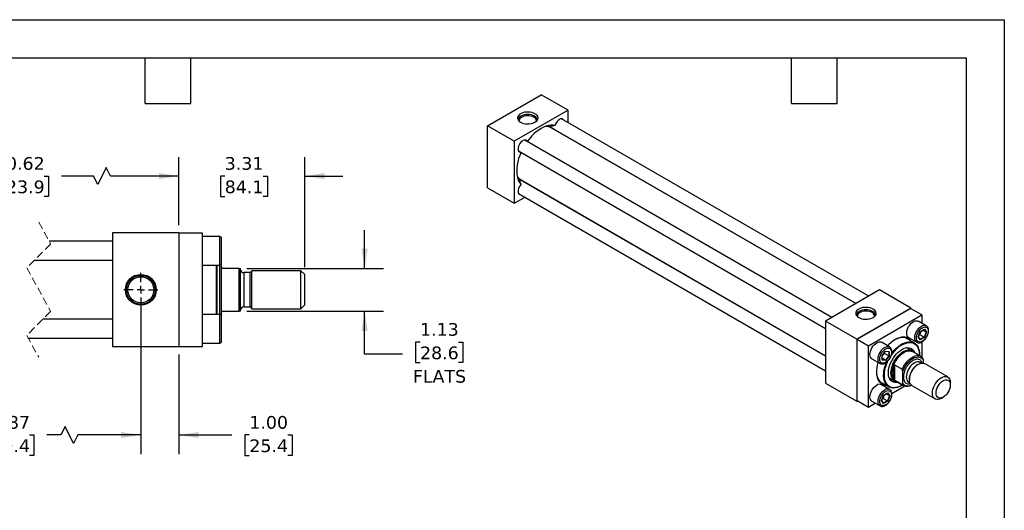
# Model space of a CAD drawing. Header units: inches. Extents: x 0 to 44, y 0 to 34.
# Tile 3 of 3: x 18.1 to 44, y 21.1 to 34. Entities that reach past the tile are written whole.
import ezdxf

# ---------------------------------------------------------------- set-up
doc = ezdxf.new("R2010")
doc.units = ezdxf.units.IN
doc.header["$LTSCALE"] = 4
doc.header["$MEASUREMENT"] = 0
for name, pattern in [('SLD-Center', [0.75, 0.6, -0.05, 0.05, -0.05]), ('SLD-Dashed', [0.075, 0.05, -0.025]), ('SLD-Solid', [0])]:
    doc.linetypes.add(name, pattern=pattern)
doc.layers.add('CENTER', color=40, linetype='SLD-Center')
doc.layers.add('DIMENSIONS', color=140, linetype='SLD-Solid', lineweight=25)
doc.layers.add('TEXT', color=140, linetype='SLD-Solid', lineweight=25)
doc.styles.add('SLDTEXTSTYLE0', font='VERDANA.TTF')
doc.dimstyles.new('SLDDIMSTYLE1', dxfattribs={"dimtxt": 0.339844, "dimasz": 0.52, "dimexe": 0, "dimexo": 0.0625, "dimgap": 0.084961, "dimtad": 0, "dimtih": 1, "dimtoh": 1, "dimrnd": 1e-09, "dimzin": 12, "dimdsep": 46, "dimtxsty": 'SLDTEXTSTYLE0', "dimsah": 1, "dimcen": 0.09, "dimadec": 0, "dimazin": 3, "dimtfac": 1, "dimtofl": 0, "dimtmove": 0, "dimatfit": 3, "dimfxl": 0, "dimfrac": 2, "dimtolj": 1, "dimtzin": 12, "dimarcsym": 0})
doc.dimstyles.new('SLDDIMSTYLE2', dxfattribs={"dimtxt": 0.339844, "dimasz": 0.52, "dimexe": 0, "dimexo": 0.0625, "dimgap": 0.084961, "dimtad": 0, "dimtih": 1, "dimtoh": 1, "dimrnd": 1e-09, "dimzin": 12, "dimdsep": 46, "dimtxsty": 'SLDTEXTSTYLE0', "dimsah": 1, "dimcen": 0.09, "dimadec": 0, "dimazin": 3, "dimtfac": 1, "dimtmove": 0, "dimatfit": 0, "dimfxl": 0, "dimfrac": 2, "dimtolj": 1, "dimtzin": 12, "dimarcsym": 0})
doc.dimstyles.new('SLDDIMSTYLE4', dxfattribs={"dimtxt": 0.339844, "dimasz": 0.52, "dimexe": 0, "dimexo": 0.0625, "dimgap": 0.084961, "dimtad": 0, "dimtih": 1, "dimtoh": 1, "dimrnd": 1e-09, "dimzin": 4, "dimdsep": 46, "dimtxsty": 'SLDTEXTSTYLE0', "dimsah": 1, "dimcen": 0.09, "dimadec": 0, "dimazin": 1, "dimtfac": 1, "dimtmove": 0, "dimatfit": 0, "dimfxl": 0, "dimfrac": 2, "dimtolj": 1, "dimtzin": 12, "dimarcsym": 0})

# ---------------------------------------------------------------- blocks, each defined once
blk = doc.blocks.new('_D_11')
at = {"layer": 'DIMENSIONS'}
for p, q in [((13.893, 26.699), (13.893, 22.58)), ((21.283, 26.699), (21.283, 22.58)), ((13.893, 23.08), (16.597, 23.08)), ((17.058, 23.08), (16.943, 23.08)), ((16.943, 23.08), (16.943, 22.54)), ((18.35, 23.08), (18.464, 23.08)), ((18.464, 23.08), (18.464, 22.54)), ((19.18, 23.08), (18.811, 23.08)), ((19.292, 23.302), (19.18, 23.08)), ((19.514, 22.857), (19.292, 23.302)), ((19.625, 23.08), (19.514, 22.857)), ((21.283, 23.08), (19.625, 23.08)), ((16.943, 22.54), (17.058, 22.54)), ((18.464, 22.54), (18.35, 22.54))]:
    blk.add_line(p, q, dxfattribs=at)
for points in [[(13.893, 23.08), (14.413, 23), (14.413, 23.16)], [(21.283, 23.08), (20.763, 23.16), (20.763, 23)]]:
    blk.add_solid(points, dxfattribs=at)
at = {"layer": 'DIMENSIONS', "char_height": 0.3333, "attachment_point": 1, "style": 'SLDTEXTSTYLE0'}
for s, insert in [('18.87', (17.058, 23.579)), ('479.4', (17.058, 22.963))]:
    blk.add_mtext(s, dxfattribs=dict(at, insert=insert))
blk = doc.blocks.new('_D_12')
at = {"layer": 'DIMENSIONS'}
for p, q in [((21.283, 26.699), (21.283, 22.58)), ((22.283, 25.199), (22.283, 22.58)), ((21.283, 23.08), (20.283, 23.08)), ((22.283, 23.08), (23.676, 23.08)), ((24.137, 23.08), (24.022, 23.08)), ((24.022, 23.08), (24.022, 22.54)), ((25.146, 23.08), (25.261, 23.08)), ((25.261, 23.08), (25.261, 22.54)), ((24.022, 22.54), (24.137, 22.54)), ((25.261, 22.54), (25.146, 22.54))]:
    blk.add_line(p, q, dxfattribs=at)
for points in [[(21.283, 23.08), (20.763, 23.16), (20.763, 23)], [(22.283, 23.08), (22.803, 23), (22.803, 23.16)]]:
    blk.add_solid(points, dxfattribs=at)
at = {"layer": 'DIMENSIONS', "char_height": 0.3333, "attachment_point": 1, "style": 'SLDTEXTSTYLE0'}
for s, insert in [('1.00', (24.137, 23.579)), ('25.4', (24.137, 22.963))]:
    blk.add_mtext(s, dxfattribs=dict(at, insert=insert))
blk = doc.blocks.new('_D_13')
at = {"layer": 'DIMENSIONS'}
for p, q in [((27.171, 27.462), (27.171, 28.462)), ((24.069, 27.462), (27.671, 27.462)), ((24.069, 26.337), (27.671, 26.337)), ((27.171, 25.205), (27.171, 26.337)), ((28.628, 25.523), (28.513, 25.523)), ((28.513, 25.523), (28.513, 24.983)), ((29.637, 25.523), (29.752, 25.523)), ((29.752, 25.523), (29.752, 24.983)), ((28.171, 25.205), (27.171, 25.205)), ((28.513, 24.983), (28.628, 24.983)), ((29.752, 24.983), (29.637, 24.983))]:
    blk.add_line(p, q, dxfattribs=at)
for points in [[(27.171, 27.462), (27.251, 27.982), (27.091, 27.982)], [(27.171, 26.337), (27.091, 25.817), (27.251, 25.817)]]:
    blk.add_solid(points, dxfattribs=at)
at = {"layer": 'DIMENSIONS', "char_height": 0.3333, "attachment_point": 1, "style": 'SLDTEXTSTYLE0'}
for s, insert in [('1.13', (28.628, 26.023)), ('28.6', (28.628, 25.406)), ('FLATS', (28.44, 24.79))]:
    blk.add_mtext(s, dxfattribs=dict(at, insert=insert))
blk = doc.blocks.new('_D_14')
at = {"layer": 'DIMENSIONS'}
for p, q in [((13.143, 28.599), (13.143, 30.389)), ((22.283, 28.599), (22.283, 30.389)), ((20.374, 30.111), (20.151, 29.666)), ((20.485, 29.889), (20.374, 30.111)), ((13.143, 29.889), (16.983, 29.889)), ((17.444, 29.889), (17.33, 29.889)), ((17.33, 29.889), (17.33, 29.348)), ((18.736, 29.889), (18.85, 29.889)), ((18.85, 29.889), (18.85, 29.348)), ((20.04, 29.889), (19.197, 29.889)), ((20.151, 29.666), (20.04, 29.889)), ((22.283, 29.889), (20.485, 29.889)), ((17.33, 29.348), (17.444, 29.348)), ((18.85, 29.348), (18.736, 29.348))]:
    blk.add_line(p, q, dxfattribs=at)
for points in [[(13.143, 29.889), (13.663, 29.809), (13.663, 29.969)], [(22.283, 29.889), (21.763, 29.969), (21.763, 29.809)]]:
    blk.add_solid(points, dxfattribs=at)
at = {"layer": 'DIMENSIONS', "char_height": 0.3333, "attachment_point": 1, "style": 'SLDTEXTSTYLE0'}
for s, insert in [('20.62', (17.444, 30.388)), ('523.9', (17.444, 29.772))]:
    blk.add_mtext(s, dxfattribs=dict(at, insert=insert))
blk = doc.blocks.new('_D_15')
at = {"layer": 'DIMENSIONS'}
for p, q in [((22.283, 28.599), (22.283, 30.389)), ((25.596, 27.497), (25.596, 30.389)), ((22.283, 29.889), (21.283, 29.889)), ((23.49, 29.889), (23.376, 29.889)), ((23.376, 29.889), (23.376, 29.348)), ((24.5, 29.889), (24.614, 29.889)), ((24.614, 29.889), (24.614, 29.348)), ((25.596, 29.889), (26.596, 29.889)), ((23.376, 29.348), (23.49, 29.348)), ((24.614, 29.348), (24.5, 29.348))]:
    blk.add_line(p, q, dxfattribs=at)
for points in [[(22.283, 29.889), (21.763, 29.969), (21.763, 29.809)], [(25.596, 29.889), (26.116, 29.809), (26.116, 29.969)]]:
    blk.add_solid(points, dxfattribs=at)
at = {"layer": 'DIMENSIONS', "char_height": 0.3333, "attachment_point": 1, "style": 'SLDTEXTSTYLE0'}
for s, insert in [('3.31', (23.49, 30.388)), ('84.1', (23.49, 29.772))]:
    blk.add_mtext(s, dxfattribs=dict(at, insert=insert))
blk = doc.blocks.new('SW_CENTERMARKSYMBOL_4')
at = {"layer": 'CENTER', "color": 0}
for p, q in [((0, 0.2), (0, 0.444)), ((-0.2, 0), (-0.444, 0)), ((0, 0), (-0.1, 0)), ((0, 0), (0, 0.1)), ((0, 0), (0, -0.1)), ((0, 0), (0.1, 0)), ((0.2, 0), (0.444, 0)), ((0, -0.2), (0, -0.444))]:
    blk.add_line(p, q, dxfattribs=at)

msp = doc.modelspace()

# ---------------------------------------------------------------- linework, layer by layer
at = {"color": 7, "linetype": 'SLD-Solid'}
for p, q in [((0, 34), (44, 34)), ((44, 34), (44, 0))]:
    msp.add_line(p, q, dxfattribs=at)
for p, q in [((30.401, 31.213), (31.816, 32.029)), ((32.523, 31.621), (31.816, 32.029)), ((32.523, 31.621), (31.109, 30.805)), ((32.523, 31.297), (32.523, 31.621)), ((40.432, 26.731), (32.352, 31.395)), ((31.109, 30.805), (30.401, 31.213)), ((30.401, 29.58), (30.401, 31.213)), ((32.062, 31.177), (40.099, 26.538)), ((40.091, 26.534), (32.079, 31.159)), ((32.145, 31.12), (32.117, 31.146)), ((39.466, 26.173), (31.386, 30.837)), ((32.437, 30.952), (32.434, 30.963)), ((32.523, 30.902), (32.523, 30.912)), ((31.109, 30.805), (31.109, 29.172)), ((31.219, 30.548), (39.299, 25.884)), ((39.299, 25.153), (31.263, 29.792)), ((30.401, 29.58), (31.109, 29.172)), ((31.287, 29.787), (39.299, 25.162)), ((31.318, 29.76), (31.354, 29.749)), ((31.634, 29.578), (31.645, 29.581)), ((31.109, 29.172), (31.39, 29.334)), ((31.219, 29.432), (39.299, 24.768)), ((31.723, 29.526), (31.731, 29.531)), ((20.533, 28.399), (20.533, 25.399)), ((22.283, 28.399), (20.533, 28.399)), ((22.283, 28.399), (22.283, 25.399)), ((22.908, 28.389), (22.283, 28.389)), ((22.908, 25.409), (22.908, 28.389)), ((23.358, 28.299), (22.908, 28.299)), ((23.358, 27.549), (23.358, 28.299)), ((23.408, 27.599), (23.408, 28.249)), ((20.533, 28.174), (18.871, 28.174)), ((18.483, 27.674), (20.533, 27.674)), ((22.908, 27.549), (23.358, 27.549)), ((23.27, 26.249), (23.27, 27.549)), ((23.29, 26.899), (23.29, 27.549)), ((23.365, 26.249), (23.365, 27.55)), ((23.409, 27.571), (23.401, 27.573)), ((23.409, 27.493), (23.409, 27.571)), ((23.409, 26.305), (23.409, 27.493)), ((23.869, 27.462), (23.44, 27.462)), ((23.869, 26.337), (23.869, 27.462)), ((23.869, 27.462), (23.909, 27.462)), ((23.909, 26.337), (23.909, 27.462)), ((24.159, 27.351), (23.989, 27.351)), ((23.989, 27.351), (23.989, 26.448)), ((24.207, 27.399), (24.159, 27.351)), ((24.159, 26.448), (24.159, 27.351)), ((25.494, 27.399), (24.207, 27.399)), ((24.207, 26.399), (24.207, 27.399)), ((25.596, 27.297), (25.494, 27.399)), ((25.494, 26.399), (25.494, 27.399)), ((25.596, 26.501), (25.596, 27.297)), ((23.29, 26.249), (23.29, 26.899)), ((40.713, 26.893), (39.299, 26.077)), ((41.538, 26.417), (40.713, 26.893)), ((23.989, 26.448), (24.159, 26.448)), ((24.159, 26.448), (24.207, 26.399)), ((25.494, 26.399), (25.596, 26.501)), ((23.358, 26.249), (22.908, 26.249)), ((23.358, 25.499), (23.358, 26.249)), ((23.401, 26.225), (23.409, 26.228)), ((23.408, 25.874), (23.408, 26.199)), ((23.409, 26.228), (23.409, 26.305)), ((23.44, 26.337), (23.869, 26.337)), ((23.909, 26.337), (23.869, 26.337)), ((24.207, 26.399), (25.494, 26.399)), ((41.538, 26.417), (40.124, 25.6)), ((40.129, 25.598), (41.534, 26.409)), ((40.423, 25.427), (41.828, 26.238)), ((41.828, 26.238), (41.534, 26.409)), ((41.538, 26.406), (41.538, 26.417)), ((41.828, 26.238), (41.828, 26.021)), ((20.533, 26.124), (18.708, 26.124)), ((39.299, 26.077), (39.299, 24.443)), ((40.124, 25.6), (39.299, 26.077)), ((41.946, 25.953), (41.734, 26.075)), ((41.942, 25.955), (41.946, 25.953)), ((23.408, 25.549), (23.408, 25.874)), ((41.738, 25.661), (41.791, 25.798)), ((41.791, 25.586), (41.738, 25.661)), ((41.74, 25.663), (41.792, 25.797)), ((41.791, 25.592), (41.74, 25.664)), ((41.78, 25.717), (41.757, 25.707)), ((41.892, 25.652), (41.78, 25.717)), ((41.892, 25.652), (41.79, 25.593)), ((41.791, 25.798), (41.898, 25.86)), ((41.898, 25.647), (41.791, 25.586)), ((41.792, 25.797), (41.895, 25.857)), ((41.943, 25.784), (41.856, 25.834)), ((41.943, 25.784), (41.892, 25.652)), ((41.893, 25.855), (41.943, 25.784)), ((41.898, 25.86), (41.951, 25.784)), ((41.951, 25.784), (41.898, 25.647)), ((18.32, 25.624), (20.533, 25.624)), ((22.283, 25.399), (20.533, 25.399)), ((22.283, 25.409), (22.908, 25.409)), ((22.908, 25.499), (23.358, 25.499)), ((40.124, 25.6), (40.124, 23.967)), ((40.129, 23.975), (40.129, 25.598)), ((40.129, 25.598), (40.423, 25.427)), ((40.423, 23.805), (40.423, 25.427)), ((40.98, 25.395), (40.768, 25.517)), ((41.63, 25.5), (41.402, 25.632)), ((41.484, 25.642), (41.696, 25.52)), ((41.828, 25.526), (41.828, 25.129)), ((40.786, 25.173), (40.878, 25.288)), ((40.786, 25.05), (40.786, 25.173)), ((40.788, 25.173), (40.878, 25.285)), ((40.788, 25.054), (40.788, 25.173)), ((40.848, 25.249), (40.851, 25.224)), ((40.963, 25.159), (40.851, 25.224)), ((40.963, 25.159), (40.875, 25.049)), ((40.877, 25.284), (40.964, 25.277)), ((40.878, 25.288), (40.97, 25.28)), ((40.97, 25.157), (40.878, 25.042)), ((40.963, 25.277), (40.963, 25.159)), ((40.97, 25.28), (40.97, 25.157)), ((41.57, 25.295), (41.431, 25.375)), ((41.803, 25.148), (41.585, 25.273)), ((41.768, 25.184), (41.768, 25.195)), ((40.518, 25.084), (40.73, 24.962)), ((40.878, 25.042), (40.786, 25.05)), ((40.875, 25.049), (40.788, 25.099)), ((40.875, 25.049), (40.788, 25.057)), ((41.082, 24.553), (41.082, 24.895)), ((41.111, 24.924), (41.314, 24.807)), ((41.111, 24.924), (41.111, 24.524)), ((41.738, 24.941), (41.715, 24.927)), ((41.817, 24.97), (41.786, 24.989)), ((41.862, 25.06), (41.862, 24.971)), ((42.511, 24.607), (41.905, 24.957)), ((41.332, 24.44), (41.332, 24.754)), ((39.299, 24.443), (40.124, 23.967)), ((40.736, 24.478), (40.963, 24.346)), ((40.98, 24.279), (40.768, 24.401)), ((40.973, 24.581), (41.112, 24.501)), ((41.384, 24.36), (41.041, 24.162)), ((41.314, 24.408), (41.111, 24.524)), ((41.138, 24.498), (41.355, 24.373)), ((41.297, 24.379), (41.306, 24.385)), ((41.485, 24.467), (41.516, 24.449)), ((41.502, 24.559), (41.502, 24.532)), ((41.571, 24.38), (42.178, 24.029)), ((42.581, 24.399), (42.581, 24.454)), ((40.772, 23.987), (40.825, 24.125)), ((40.774, 23.989), (40.826, 24.123)), ((40.825, 24.125), (40.932, 24.186)), ((40.826, 24.123), (40.929, 24.183)), ((40.977, 24.11), (40.89, 24.16)), ((40.977, 24.11), (40.926, 23.978)), ((40.927, 24.181), (40.977, 24.11)), ((40.932, 24.186), (40.985, 24.11)), ((40.985, 24.11), (40.932, 23.973)), ((40.124, 23.967), (40.134, 23.973)), ((40.423, 23.805), (40.129, 23.975)), ((40.612, 23.914), (40.423, 23.805)), ((40.518, 23.968), (40.73, 23.846)), ((40.734, 23.844), (40.73, 23.846)), ((40.825, 23.912), (40.772, 23.987)), ((40.825, 23.918), (40.774, 23.99)), ((40.814, 24.043), (40.791, 24.033)), ((40.814, 24.043), (40.926, 23.978)), ((40.926, 23.978), (40.824, 23.92)), ((40.932, 23.973), (40.825, 23.912)), ((42.345, 24.046), (42.393, 24.074))]:
    msp.add_line(p, q)
at = {"color": 7, "linetype": 'SLD-Dashed', "lineweight": 18}
for p, q in [((18.595, 28.674), (18.91, 28.102)), ((18.91, 28.102), (18.281, 27.472)), ((18.281, 27.472), (18.91, 26.327)), ((18.91, 26.327), (18.281, 25.697)), ((18.281, 25.697), (18.595, 25.124))]:
    msp.add_line(p, q, dxfattribs=at)
at = {"flags": 128}
for points in [[(31.653, 31.527), (31.615, 31.546), (31.571, 31.56), (31.524, 31.569), (31.475, 31.573), (31.425, 31.572), (31.376, 31.565), (31.331, 31.553), (31.289, 31.537), (31.254, 31.517), (31.226, 31.493), (31.206, 31.467), (31.194, 31.439), (31.192, 31.41), (31.199, 31.381), (31.215, 31.354), (31.239, 31.329), (31.271, 31.307), (31.309, 31.288), (31.353, 31.274), (31.4, 31.265), (31.45, 31.261), (31.499, 31.263), (31.548, 31.269), (31.594, 31.281), (31.635, 31.297), (31.67, 31.317), (31.698, 31.341), (31.718, 31.368), (31.73, 31.396), (31.732, 31.424), (31.725, 31.453), (31.709, 31.48), (31.685, 31.505), (31.653, 31.527)], [(31.641, 31.466), (31.602, 31.484), (31.559, 31.497), (31.511, 31.506), (31.462, 31.508), (31.413, 31.506), (31.366, 31.497), (31.322, 31.484), (31.284, 31.466), (31.252, 31.444), (31.229, 31.418), (31.215, 31.391), (31.21, 31.363), (31.21, 31.361)], [(31.624, 31.437), (31.588, 31.454), (31.547, 31.467), (31.503, 31.474), (31.456, 31.476), (31.41, 31.473), (31.366, 31.464), (31.326, 31.45), (31.292, 31.432), (31.265, 31.411), (31.245, 31.386), (31.235, 31.36), (31.234, 31.334)], [(32.412, 31.361), (32.397, 31.38), (32.377, 31.392), (32.352, 31.395), (32.324, 31.39), (32.295, 31.376), (32.266, 31.354), (32.239, 31.326), (32.216, 31.293), (32.196, 31.257), (32.183, 31.22)], [(32.183, 31.22), (32.127, 31.227), (32.069, 31.226), (32.008, 31.217), (31.945, 31.2), (31.881, 31.174), (31.816, 31.14), (31.751, 31.099), (31.686, 31.05), (31.624, 30.995), (31.563, 30.934), (31.504, 30.867), (31.449, 30.796)], [(32.053, 31.184), (32.004, 31.199), (31.961, 31.205)], [(31.446, 30.803), (31.435, 30.818), (31.416, 30.831), (31.392, 30.837), (31.365, 30.834), (31.336, 30.822), (31.307, 30.802), (31.28, 30.776), (31.255, 30.744), (31.234, 30.708), (31.219, 30.671), (31.21, 30.634), (31.207, 30.599), (31.212, 30.568), (31.222, 30.543), (31.239, 30.525), (31.261, 30.516), (31.279, 30.514)], [(31.286, 30.515), (31.252, 30.431), (31.223, 30.347), (31.201, 30.264), (31.185, 30.181), (31.175, 30.102), (31.172, 30.025), (31.175, 29.952), (31.185, 29.883), (31.201, 29.82), (31.223, 29.762), (31.252, 29.711), (31.286, 29.667)], [(31.188, 29.867), (31.215, 29.832), (31.252, 29.798)], [(31.286, 29.667), (31.261, 29.637), (31.239, 29.602), (31.222, 29.565), (31.212, 29.527), (31.207, 29.492), (31.21, 29.46), (31.219, 29.433), (31.234, 29.413), (31.255, 29.401), (31.279, 29.398)], [(40.551, 26.391), (40.513, 26.409), (40.469, 26.423), (40.422, 26.433), (40.372, 26.437), (40.322, 26.435), (40.274, 26.429), (40.228, 26.417), (40.187, 26.401), (40.152, 26.38), (40.124, 26.357), (40.103, 26.33), (40.092, 26.302), (40.09, 26.273), (40.097, 26.245), (40.112, 26.218), (40.137, 26.192), (40.169, 26.17), (40.207, 26.152), (40.251, 26.138), (40.298, 26.129), (40.347, 26.125), (40.397, 26.126), (40.446, 26.133), (40.491, 26.144), (40.532, 26.161), (40.568, 26.181), (40.596, 26.205), (40.616, 26.231), (40.628, 26.259), (40.63, 26.288), (40.623, 26.316), (40.607, 26.344), (40.583, 26.369), (40.551, 26.391)], [(40.538, 26.329), (40.5, 26.347), (40.456, 26.361), (40.409, 26.369), (40.36, 26.372), (40.311, 26.369), (40.263, 26.361), (40.22, 26.347), (40.181, 26.329), (40.15, 26.307), (40.127, 26.282), (40.112, 26.255), (40.107, 26.226), (40.107, 26.225)], [(40.522, 26.301), (40.486, 26.318), (40.445, 26.33), (40.4, 26.337), (40.354, 26.339), (40.308, 26.336), (40.264, 26.327), (40.224, 26.314), (40.19, 26.296), (40.162, 26.274), (40.143, 26.25), (40.132, 26.224), (40.131, 26.197)], [(41.484, 25.642), (41.484, 25.642), (41.462, 25.66), (41.446, 25.686), (41.436, 25.719), (41.432, 25.757), (41.436, 25.798), (41.446, 25.843), (41.462, 25.887), (41.484, 25.931), (41.511, 25.972), (41.541, 26.008), (41.575, 26.039), (41.609, 26.063), (41.643, 26.079), (41.677, 26.086), (41.707, 26.085), (41.734, 26.075)], [(41.697, 25.52), (41.696, 25.52), (41.674, 25.538), (41.658, 25.564), (41.648, 25.596), (41.644, 25.634), (41.648, 25.676), (41.658, 25.72), (41.674, 25.765), (41.696, 25.808), (41.723, 25.849), (41.753, 25.886), (41.787, 25.917), (41.821, 25.94), (41.856, 25.956), (41.889, 25.964), (41.919, 25.963), (41.942, 25.955)], [(41.553, 25.544), (41.55, 25.549), (41.519, 25.586), (41.482, 25.616), (41.441, 25.637), (41.395, 25.65), (41.346, 25.654), (41.293, 25.65), (41.239, 25.637), (41.183, 25.616), (41.126, 25.587), (41.069, 25.551), (41.013, 25.507), (40.958, 25.457), (40.928, 25.425)], [(40.518, 25.084), (40.518, 25.084), (40.496, 25.103), (40.479, 25.128), (40.469, 25.161), (40.466, 25.199), (40.469, 25.241), (40.479, 25.285), (40.496, 25.329), (40.518, 25.373), (40.544, 25.414), (40.575, 25.45), (40.608, 25.481), (40.643, 25.505), (40.677, 25.521), (40.71, 25.529), (40.741, 25.527), (40.768, 25.517)], [(40.732, 24.961), (40.73, 24.962), (40.708, 24.98), (40.691, 25.006), (40.681, 25.039), (40.678, 25.076), (40.681, 25.118), (40.691, 25.162), (40.708, 25.207), (40.73, 25.251), (40.757, 25.291), (40.787, 25.328), (40.82, 25.359), (40.855, 25.383), (40.889, 25.399), (40.922, 25.406), (40.953, 25.405), (40.98, 25.395)], [(40.98, 25.395), (40.98, 25.395), (40.983, 25.393)], [(41.037, 25.228), (41.057, 25.254), (41.107, 25.312), (41.159, 25.364), (41.213, 25.411), (41.269, 25.45), (41.324, 25.483), (41.38, 25.507), (41.434, 25.523), (41.486, 25.531), (41.536, 25.53), (41.582, 25.521), (41.625, 25.503), (41.662, 25.477), (41.695, 25.444), (41.722, 25.403), (41.743, 25.355), (41.758, 25.302), (41.766, 25.243), (41.768, 25.195)], [(41.486, 25.583), (41.48, 25.589), (41.442, 25.615), (41.399, 25.633), (41.353, 25.642), (41.303, 25.643), (41.25, 25.635), (41.195, 25.619), (41.139, 25.594), (41.118, 25.583)], [(41.306, 25.451), (41.362, 25.479), (41.416, 25.499), (41.47, 25.511), (41.52, 25.514), (41.568, 25.508), (41.612, 25.494), (41.652, 25.471), (41.686, 25.44), (41.715, 25.402), (41.738, 25.356), (41.754, 25.304), (41.764, 25.247), (41.768, 25.184), (41.767, 25.168)], [(41.197, 24.464), (41.164, 24.459), (41.121, 24.46), (41.081, 24.469), (41.046, 24.487), (41.015, 24.513), (40.99, 24.546), (40.971, 24.587), (40.957, 24.633), (40.951, 24.685), (40.951, 24.741), (40.957, 24.8), (40.971, 24.862), (40.99, 24.925), (41.015, 24.987), (41.046, 25.048), (41.081, 25.107), (41.121, 25.162), (41.164, 25.213), (41.21, 25.258), (41.257, 25.297), (41.306, 25.329), (41.354, 25.353), (41.402, 25.369), (41.448, 25.377), (41.491, 25.376), (41.53, 25.366), (41.566, 25.349), (41.597, 25.323), (41.622, 25.289), (41.641, 25.249), (41.645, 25.239)], [(41.017, 24.711), (41.02, 24.766), (41.03, 24.824), (41.046, 24.883), (41.068, 24.943), (41.096, 25.001), (41.129, 25.058), (41.166, 25.111), (41.206, 25.16), (41.25, 25.204), (41.295, 25.241), (41.341, 25.272), (41.387, 25.295), (41.432, 25.309), (41.476, 25.316), (41.516, 25.314), (41.553, 25.303), (41.586, 25.284), (41.614, 25.257), (41.614, 25.257)], [(41.082, 24.895), (41.106, 24.954), (41.136, 25.011), (41.17, 25.066), (41.208, 25.117), (41.25, 25.163), (41.293, 25.203), (41.339, 25.237), (41.385, 25.264), (41.43, 25.282), (41.474, 25.292), (41.515, 25.294), (41.553, 25.287), (41.585, 25.273)], [(41.314, 24.807), (41.343, 24.868), (41.378, 24.927), (41.417, 24.982), (41.461, 25.031), (41.507, 25.075), (41.555, 25.111), (41.603, 25.139), (41.651, 25.158), (41.697, 25.168), (41.74, 25.168), (41.78, 25.159), (41.815, 25.14), (41.844, 25.113)], [(41.332, 24.754), (41.357, 24.814), (41.387, 24.872), (41.423, 24.927), (41.462, 24.978), (41.505, 25.024), (41.551, 25.063), (41.597, 25.094), (41.644, 25.116), (41.689, 25.13), (41.732, 25.134), (41.772, 25.129), (41.808, 25.115), (41.838, 25.091), (41.862, 25.06)], [(41.573, 25.293), (41.566, 25.335), (41.565, 25.338)], [(40.678, 24.992), (40.676, 24.986), (40.657, 24.913), (40.644, 24.842), (40.637, 24.773), (40.637, 24.707), (40.644, 24.645), (40.657, 24.589), (40.676, 24.538), (40.702, 24.494), (40.733, 24.457), (40.77, 24.428), (40.811, 24.407), (40.857, 24.394), (40.887, 24.39)], [(41.296, 24.379), (41.241, 24.351), (41.186, 24.331), (41.132, 24.319), (41.081, 24.315), (41.033, 24.32), (40.989, 24.334), (40.949, 24.355), (40.914, 24.385), (40.884, 24.422), (40.86, 24.467), (40.842, 24.518), (40.83, 24.574), (40.825, 24.635), (40.827, 24.701), (40.835, 24.769), (40.85, 24.84), (40.871, 24.912), (40.898, 24.984), (40.903, 24.997)], [(41.32, 24.393), (41.306, 24.385), (41.25, 24.356), (41.195, 24.336), (41.142, 24.325), (41.091, 24.322), (41.044, 24.328), (41, 24.342), (40.96, 24.365), (40.926, 24.396), (40.897, 24.434), (40.874, 24.48), (40.858, 24.531), (40.848, 24.589), (40.844, 24.651), (40.848, 24.718), (40.858, 24.787), (40.874, 24.858), (40.897, 24.93), (40.926, 25.001), (40.94, 25.032)], [(41.082, 24.553), (41.066, 24.585), (41.054, 24.62), (41.047, 24.66), (41.045, 24.703), (41.047, 24.749), (41.054, 24.796), (41.066, 24.845), (41.082, 24.895)], [(41.786, 24.989), (41.782, 24.99), (41.752, 25.001), (41.719, 25.002), (41.682, 24.995), (41.645, 24.979), (41.606, 24.955), (41.569, 24.924), (41.534, 24.886), (41.502, 24.843), (41.475, 24.797), (41.452, 24.748), (41.436, 24.699), (41.426, 24.651), (41.422, 24.605)], [(41.571, 24.38), (41.568, 24.382), (41.543, 24.403), (41.523, 24.432), (41.51, 24.468), (41.503, 24.51), (41.503, 24.556), (41.51, 24.605), (41.523, 24.657), (41.543, 24.708), (41.568, 24.759), (41.598, 24.806), (41.632, 24.85), (41.669, 24.889), (41.708, 24.921), (41.748, 24.946), (41.788, 24.963), (41.826, 24.972), (41.862, 24.972), (41.894, 24.963), (41.905, 24.957)], [(40.636, 24.748), (40.636, 24.74), (40.641, 24.678), (40.653, 24.621), (40.671, 24.57), (40.695, 24.525), (40.725, 24.488), (40.761, 24.458), (40.801, 24.436), (40.82, 24.429)], [(41.166, 24.482), (41.166, 24.482), (41.129, 24.492), (41.096, 24.511), (41.068, 24.538), (41.046, 24.572), (41.03, 24.613), (41.02, 24.659), (41.017, 24.711)], [(42.109, 24.182), (42.112, 24.23), (42.123, 24.281), (42.139, 24.332), (42.161, 24.383), (42.189, 24.433), (42.221, 24.479), (42.257, 24.52), (42.295, 24.556), (42.335, 24.584), (42.375, 24.605), (42.414, 24.618), (42.451, 24.622), (42.485, 24.618), (42.515, 24.605), (42.54, 24.583), (42.56, 24.554), (42.573, 24.518), (42.58, 24.477), (42.581, 24.454)], [(40.518, 23.968), (40.518, 23.968), (40.496, 23.987), (40.479, 24.013), (40.469, 24.045), (40.466, 24.083), (40.469, 24.125), (40.479, 24.169), (40.496, 24.214), (40.518, 24.257), (40.544, 24.298), (40.575, 24.334), (40.608, 24.365), (40.643, 24.389)], [(41.072, 24.483), (41.114, 24.498), (41.115, 24.499)], [(41.562, 24.386), (41.555, 24.382), (41.507, 24.363), (41.461, 24.353), (41.417, 24.353), (41.378, 24.362), (41.343, 24.38), (41.314, 24.408)], [(41.56, 24.387), (41.551, 24.383), (41.505, 24.369), (41.462, 24.365), (41.423, 24.37), (41.387, 24.384), (41.357, 24.408), (41.332, 24.44)], [(42.205, 24.182), (42.209, 24.225), (42.219, 24.27), (42.235, 24.316), (42.257, 24.362), (42.284, 24.404), (42.315, 24.443), (42.349, 24.475), (42.384, 24.502), (42.42, 24.52), (42.454, 24.531), (42.487, 24.532), (42.516, 24.525), (42.54, 24.51), (42.56, 24.486), (42.573, 24.455), (42.58, 24.419), (42.58, 24.378), (42.573, 24.333), (42.56, 24.287), (42.54, 24.242), (42.516, 24.198), (42.487, 24.157), (42.454, 24.121), (42.42, 24.091), (42.384, 24.069), (42.349, 24.054), (42.315, 24.048), (42.284, 24.051), (42.257, 24.062), (42.235, 24.082), (42.219, 24.109), (42.209, 24.143), (42.205, 24.182)], [(40.73, 23.846), (40.73, 23.846), (40.708, 23.864), (40.691, 23.89), (40.681, 23.923), (40.678, 23.96), (40.681, 24.002), (40.691, 24.046), (40.708, 24.091), (40.73, 24.135), (40.757, 24.176), (40.787, 24.212), (40.82, 24.243), (40.855, 24.267)], [(42.345, 24.046), (42.335, 24.04), (42.295, 24.023), (42.257, 24.015), (42.221, 24.015), (42.189, 24.024), (42.161, 24.041), (42.139, 24.067), (42.123, 24.099), (42.112, 24.138), (42.109, 24.182)]]:
    msp.add_lwpolyline(points, dxfattribs=at)
for radius in [0.405, 0.379, 0.344]:
    msp.add_circle((21.283, 26.899), radius)
for centre, radius, start, end in [((31.582, 31.337), 0.109, 358.401, 67.0468), ((31.591, 31.352), 0.124, 4.2216, 66.3757), ((31.937, 30.905), 0.291, 60.7459, 90.6682), ((32.115, 31.215), 0.0696, 206.8885, 225.473), ((32.11, 31.218), 0.07, 255.9177, 273.0683), ((31.433, 30.034), 0.286, 209.262, 239.5025), ((31.256, 29.728), 0.0696, 74.5167, 93.1037), ((31.251, 29.73), 0.07, 26.9236, 44.0869), ((23.358, 28.249), 0.05, 0.0002, 90.0003), ((23.358, 27.599), 0.05, 269.9997, 359.9998), ((23.989, 27.431), 0.08, 179.9997, 270.0007), ((23.989, 26.368), 0.08, 89.9993, 180.0003), ((23.358, 26.199), 0.05, 0.0002, 90.0003), ((40.479, 26.2), 0.109, 358.401, 67.0468), ((40.489, 26.216), 0.124, 4.2216, 66.3757), ((23.358, 25.549), 0.05, 269.9997, 359.9998), ((41.782, 24.679), 0.907, 121.6385, 146.6254), ((41.406, 25.199), 0.21, 18.4238, 51.1461), ((41.962, 24.539), 0.46, 122.4367, 177.5687), ((40.716, 24.287), 0.126, 65.6929, 125.6176), ((41.112, 24.684), 0.204, 248.3065, 282.0768), ((41.218, 24.635), 0.159, 210.9673, 239.749), ((41.568, 24.588), 0.147, 173.2971, 235.3908), ((40.928, 24.164), 0.126, 65.9871, 125.5919)]:
    msp.add_arc(centre, radius, start, end)
for centre, major_axis, ratio, start_param, end_param in [((41.734, 25.663), (0.00575, 0.0007), 0.565702, 5.357412, 5.989383), ((41.788, 25.801), (0.00428, -0.00367), 0.218355, 0.076754, 0.708725), ((41.894, 25.649), (0.00428, -0.00367), 0.218355, 0.708725, 2.279522), ((41.894, 25.862), (0.00131, 0.00595), 0.697855, 3.709862, 4.495341), ((41.947, 25.786), (0.00575, 0.0007), 0.565702, 3.786616, 5.357412), ((41.788, 25.588), (0.00131, 0.00595), 0.697855, 4.495341, 5.714916), ((40.782, 25.175), (0.00532, -0.00187), 0.218224, 5.57449, 6.206482), ((40.875, 25.29), (-0.00227, 0.00533), 0.565779, 3.435482, 4.067474), ((40.967, 25.159), (0.00532, -0.00187), 0.218224, 4.003694, 5.57449), ((40.967, 25.282), (0.0045, 0.00411), 0.697843, 3.709805, 4.929575), ((40.782, 25.052), (0.0045, 0.00411), 0.697843, 4.929575, 5.714973), ((40.875, 25.044), (-0.00227, 0.00533), 0.565779, 4.067474, 5.63827), ((40.821, 24.127), (0.00428, -0.00367), 0.218355, 0.076754, 0.708725), ((40.928, 24.188), (0.00131, 0.00595), 0.697855, 3.709862, 4.495341), ((40.981, 24.113), (0.00575, 0.0007), 0.565702, 3.786616, 5.357412), ((40.768, 23.99), (0.00575, 0.0007), 0.565702, 5.357412, 5.989383), ((40.821, 23.914), (0.00131, 0.00595), 0.697855, 4.495341, 5.714916), ((40.928, 23.975), (0.00428, -0.00367), 0.218355, 0.708725, 2.279522)]:
    msp.add_ellipse(centre, major_axis=major_axis, ratio=ratio, start_param=start_param, end_param=end_param)
for points, knots in [([(32.183, 31.22), (32.168, 31.217), (32.154, 31.215), (32.127, 31.21), (32.115, 31.207), (32.092, 31.202), (32.081, 31.199), (32.068, 31.194), (32.064, 31.192), (32.057, 31.188), (32.055, 31.186), (32.053, 31.184)], [0, 0, 0, 0, 0.25, 0.25, 0.5, 0.5, 0.75, 0.75, 0.875, 0.875, 1, 1, 1, 1]), ([(31.286, 29.667), (31.281, 29.681), (31.276, 29.694), (31.267, 29.72), (31.263, 29.732), (31.256, 29.755), (31.254, 29.766), (31.251, 29.78), (31.251, 29.784), (31.251, 29.792), (31.251, 29.795), (31.252, 29.798)], [0, 0, 0, 0, 0.25, 0.25, 0.5, 0.5, 0.75, 0.75, 0.875, 0.875, 1, 1, 1, 1]), ([(23.44, 27.462), (23.438, 27.462), (23.434, 27.462), (23.428, 27.464), (23.421, 27.468), (23.412, 27.476), (23.409, 27.486), (23.409, 27.492), (23.409, 27.493)], [0, 0, 0, 0, 0.1227175, 0.2362095, 0.4006475, 0.6258644, 0.9570377, 1, 1, 1, 1]), ([(23.409, 26.305), (23.409, 26.311), (23.411, 26.319), (23.417, 26.327), (23.423, 26.332), (23.43, 26.335), (23.435, 26.337), (23.439, 26.337), (23.44, 26.337)], [0, 0, 0, 0, 0.322425, 0.477172, 0.661276, 0.794631, 0.922298, 1, 1, 1, 1]), ([(41.691, 25.634), (41.691, 25.681), (41.708, 25.735), (41.765, 25.835), (41.804, 25.876), (41.885, 25.923), (41.924, 25.927), (41.982, 25.894), (41.998, 25.858), (41.998, 25.811)], [0, 0, 0, 0, 0.25, 0.25, 0.5, 0.5, 0.75, 0.75, 1, 1, 1, 1]), ([(41.958, 25.657), (41.966, 25.671), (41.976, 25.69), (41.987, 25.719), (41.996, 25.743), (42.003, 25.772), (42.007, 25.802), (42.008, 25.832), (42.005, 25.86), (41.999, 25.888), (41.987, 25.913), (41.971, 25.934), (41.955, 25.949), (41.944, 25.953), (41.941, 25.955)], [0, 0, 0, 0, 0.1178863, 0.1657439, 0.2444687, 0.3250708, 0.410529, 0.498695, 0.588966, 0.6808449, 0.7740742, 0.8689418, 0.9670413, 1, 1, 1, 1]), ([(41.998, 25.811), (41.998, 25.764), (41.982, 25.71), (41.924, 25.61), (41.885, 25.569), (41.804, 25.522), (41.765, 25.518), (41.708, 25.552), (41.691, 25.587), (41.691, 25.634)], [0, 0, 0, 0, 0.25, 0.25, 0.5, 0.5, 0.75, 0.75, 1, 1, 1, 1]), ([(41.697, 25.52), (41.704, 25.516), (41.72, 25.508), (41.748, 25.504), (41.778, 25.507), (41.809, 25.515), (41.838, 25.53), (41.867, 25.549), (41.892, 25.571), (41.914, 25.594), (41.932, 25.616), (41.946, 25.637), (41.955, 25.651), (41.958, 25.657)], [0, 0, 0, 0, 0.091448, 0.195527, 0.301681, 0.408015, 0.511926, 0.611234, 0.719074, 0.799044, 0.866747, 0.948436, 1, 1, 1, 1]), ([(41.809, 25.807), (41.804, 25.799), (41.789, 25.772), (41.784, 25.74), (41.78, 25.717)], [0, 0, 0, 0, 0.298773, 1, 1, 1, 1]), ([(40.992, 25.099), (40.999, 25.113), (41.009, 25.132), (41.021, 25.161), (41.029, 25.185), (41.036, 25.214), (41.041, 25.244), (41.042, 25.274), (41.039, 25.303), (41.032, 25.33), (41.021, 25.355), (41.005, 25.377), (40.991, 25.387), (40.984, 25.393)], [0, 0, 0, 0, 0.122263, 0.171898, 0.253545, 0.33714, 0.425771, 0.517211, 0.610833, 0.706124, 0.802814, 0.901204, 1, 1, 1, 1]), ([(40.878, 24.988), (40.838, 24.964), (40.799, 24.961), (40.741, 24.994), (40.725, 25.029), (40.725, 25.123), (40.741, 25.178), (40.799, 25.277), (40.838, 25.318), (40.878, 25.342)], [0, 0, 0, 0, 0.25, 0.25, 0.5, 0.5, 0.75, 0.75, 1, 1, 1, 1]), ([(40.851, 25.224), (40.83, 25.207), (40.805, 25.186), (40.79, 25.16), (40.788, 25.155)], [0, 0, 0, 0, 0.821628, 1, 1, 1, 1]), ([(40.878, 25.342), (40.919, 25.365), (40.958, 25.369), (41.015, 25.336), (41.032, 25.3), (41.032, 25.206), (41.015, 25.152), (40.958, 25.052), (40.919, 25.011), (40.878, 24.988)], [0, 0, 0, 0, 0.25, 0.25, 0.5, 0.5, 0.75, 0.75, 1, 1, 1, 1]), ([(40.733, 24.961), (40.74, 24.958), (40.755, 24.95), (40.782, 24.946), (40.812, 24.949), (40.842, 24.958), (40.872, 24.972), (40.901, 24.991), (40.926, 25.014), (40.947, 25.036), (40.965, 25.058), (40.98, 25.079), (40.989, 25.094), (40.992, 25.099)], [0, 0, 0, 0, 0.082421, 0.187534, 0.294743, 0.402134, 0.507077, 0.607372, 0.716283, 0.797047, 0.865423, 0.947923, 1, 1, 1, 1]), ([(41.082, 24.895), (41.083, 24.899), (41.085, 24.902), (41.088, 24.909), (41.091, 24.913), (41.095, 24.919), (41.098, 24.921), (41.103, 24.924), (41.105, 24.925), (41.108, 24.925), (41.11, 24.925), (41.111, 24.924)], [0, 0, 0, 0, 0.25, 0.25, 0.5, 0.5, 0.75, 0.75, 0.875, 0.875, 1, 1, 1, 1]), ([(41.837, 24.968), (41.835, 24.976), (41.829, 25), (41.808, 25.031), (41.776, 25.059), (41.736, 25.073), (41.691, 25.074), (41.644, 25.063), (41.597, 25.041), (41.551, 25.009), (41.504, 24.966), (41.459, 24.913), (41.419, 24.853), (41.386, 24.788), (41.363, 24.722), (41.349, 24.66), (41.348, 24.623), (41.347, 24.605)], [0, 0, 0, 0, 0.032688, 0.103384, 0.175581, 0.247778, 0.318474, 0.386349, 0.450387, 0.514426, 0.582301, 0.652997, 0.725194, 0.79739, 0.868087, 0.935961, 1, 1, 1, 1]), ([(41.111, 24.524), (41.11, 24.525), (41.108, 24.526), (41.105, 24.529), (41.103, 24.53), (41.1, 24.533), (41.098, 24.534), (41.096, 24.537), (41.094, 24.538), (41.091, 24.542), (41.088, 24.544), (41.085, 24.549), (41.083, 24.551), (41.082, 24.553)], [0, 0, 0, 0, 0.125, 0.125, 0.25, 0.25, 0.375, 0.375, 0.5, 0.5, 0.75, 0.75, 1, 1, 1, 1]), ([(41.347, 24.605), (41.348, 24.588), (41.349, 24.552), (41.363, 24.507), (41.386, 24.468), (41.419, 24.44), (41.459, 24.427), (41.495, 24.424), (41.519, 24.431), (41.526, 24.432)], [0, 0, 0, 0, 0.143103, 0.294779, 0.45276, 0.614093, 0.775427, 0.933408, 1, 1, 1, 1]), ([(40.725, 23.96), (40.725, 24.007), (40.741, 24.062), (40.799, 24.161), (40.838, 24.202), (40.919, 24.249), (40.958, 24.253), (41.015, 24.22), (41.032, 24.184), (41.032, 24.137)], [0, 0, 0, 0, 0.25, 0.25, 0.5, 0.5, 0.75, 0.75, 1, 1, 1, 1]), ([(41.032, 24.137), (41.032, 24.09), (41.015, 24.036), (40.958, 23.937), (40.919, 23.895), (40.838, 23.849), (40.799, 23.845), (40.741, 23.878), (40.725, 23.914), (40.725, 23.96)], [0, 0, 0, 0, 0.25, 0.25, 0.5, 0.5, 0.75, 0.75, 1, 1, 1, 1]), ([(40.843, 24.133), (40.838, 24.125), (40.823, 24.098), (40.817, 24.066), (40.814, 24.043)], [0, 0, 0, 0, 0.298773, 1, 1, 1, 1]), ([(40.992, 23.983), (40.999, 23.997), (41.009, 24.016), (41.021, 24.045), (41.029, 24.069), (41.036, 24.098), (41.041, 24.128), (41.042, 24.158), (41.039, 24.187), (41.032, 24.214), (41.021, 24.239), (41.004, 24.26), (40.99, 24.274), (40.98, 24.278), (40.979, 24.279)], [0, 0, 0, 0, 0.119955, 0.168653, 0.24876, 0.330776, 0.417735, 0.507448, 0.599304, 0.692795, 0.787661, 0.884194, 0.984015, 1, 1, 1, 1]), ([(40.735, 23.844), (40.741, 23.841), (40.756, 23.834), (40.782, 23.83), (40.812, 23.833), (40.842, 23.842), (40.872, 23.856), (40.901, 23.875), (40.926, 23.898), (40.947, 23.92), (40.965, 23.942), (40.98, 23.963), (40.989, 23.978), (40.992, 23.983)], [0, 0, 0, 0, 0.075131, 0.181079, 0.28914, 0.397384, 0.503161, 0.604252, 0.714029, 0.795435, 0.864354, 0.947509, 1, 1, 1, 1])]:
    msp.add_open_spline(points, degree=3, knots=knots)
for points in [[(41.844, 25.113), (41.851, 25.095), (41.857, 25.078), (41.862, 25.06)], [(41.332, 24.754), (41.326, 24.771), (41.32, 24.789), (41.314, 24.807)], [(41.314, 24.408), (41.32, 24.418), (41.326, 24.428), (41.332, 24.44)]]:
    msp.add_open_spline(points, degree=3)
at = {"layer": 'TEXT'}
for p, q in [((1, 33), (43, 33)), ((21.4, 31.8), (21.4, 33)), ((22.6, 31.8), (22.6, 33)), ((38.4, 31.8), (38.4, 33)), ((39.6, 31.8), (39.6, 33)), ((43, 33), (43, 1)), ((21.4, 31.8), (22.6, 31.8)), ((38.4, 31.8), (39.6, 31.8))]:
    msp.add_line(p, q, dxfattribs=at)

# ---------------------------------------------------------------- block references
at = {"layer": 'CENTER'}
msp.add_blockref('SW_CENTERMARKSYMBOL_4', (21.283, 26.899), dxfattribs=at)

# ---------------------------------------------------------------- dimensions: what is measured, and where the dimension line sits
at = {"layer": 'DIMENSIONS'}
for base, p1, p2, text, picture, middle in [((22.283, 29.889), (13.143, 28.399), (22.283, 28.399), '20.62', '_D_14', (18.09, 29.889)), ((21.283, 23.08), (13.893, 26.899), (21.283, 26.899), '18.87', '_D_11', (17.704, 23.08))]:
    dim = msp.add_linear_dim(base=base, p1=p1, p2=p2, text=text, dimstyle='SLDDIMSTYLE1', dxfattribs=at)
    dim.commit()
    dim.dimension.update_dxf_attribs({"geometry": picture, "text_midpoint": middle, "dimtype": 160})
for base, p1, p2, dimstyle, picture, middle in [((25.596, 29.889), (22.283, 28.399), (25.596, 27.297), 'SLDDIMSTYLE2', '_D_15', (23.995, 29.889)), ((22.283, 23.08), (21.283, 26.899), (22.283, 25.399), 'SLDDIMSTYLE4', '_D_12', (24.641, 23.08))]:
    dim = msp.add_linear_dim(base=base, p1=p1, p2=p2, dimstyle=dimstyle, dxfattribs=at)
    dim.commit()
    dim.dimension.update_dxf_attribs({"geometry": picture, "text_midpoint": middle, "dimtype": 160})
dim = msp.add_linear_dim(base=(27.171026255, 27.461702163), p1=(23.869353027, 26.336702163), p2=(23.869353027, 27.461702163), angle=90, text='<>\\PFLATS', dimstyle='SLDDIMSTYLE2', dxfattribs=at)
dim.commit()
dim.dimension.update_dxf_attribs({"geometry": '_D_13', "text_midpoint": (27.171026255, 25.205345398), "dimtype": 160})

doc.saveas('drawing.dxf')
